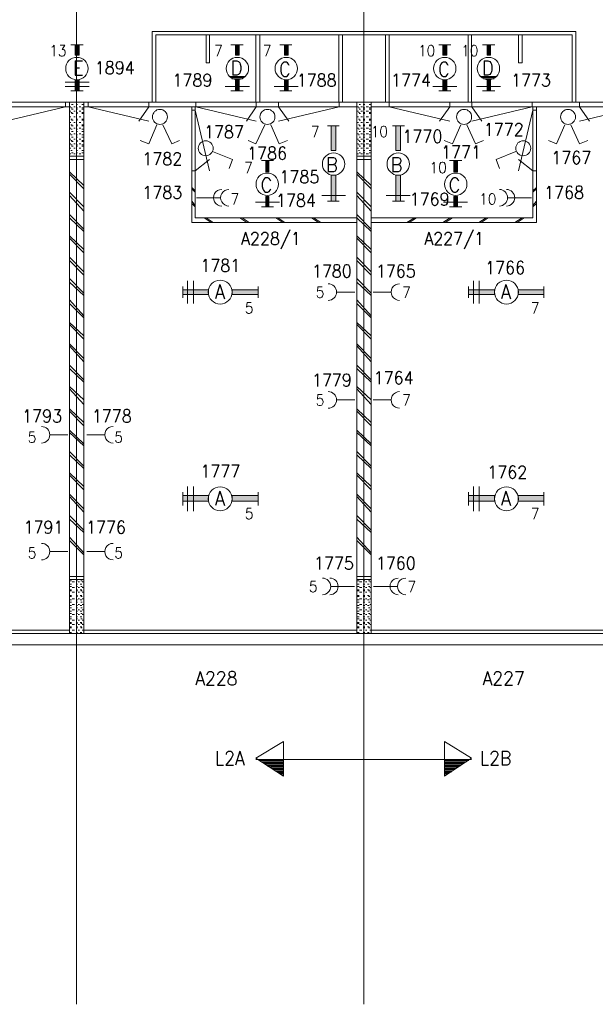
# Model space of a CAD drawing. Header units: metres. Extents: x -167 to -48, y -1901 to -1817.
# Tile 19 of 55: x -124 to -116, y -1865 to -1852. Entities that reach past the tile are written whole.
import ezdxf
from ezdxf.enums import TextEntityAlignment as Align

# ---------------------------------------------------------------- set-up
doc = ezdxf.new("R2010")
doc.units = ezdxf.units.M
doc.header["$MEASUREMENT"] = 0
doc.layers.add('Level 1', color=1, linetype='Continuous', lineweight=0)
doc.styles.add('Style-STANDARD', font='STANDARD.shx')

# ---------------------------------------------------------------- blocks, each defined once
blk = doc.blocks.new('FCAD23')
at = {"layer": 'Level 1', "color": 1, "linetype": 'Continuous', "lineweight": 0}
blk.add_circle((0, 0), 1, dxfattribs=at)
blk = doc.blocks.new('FCAD24')
at = {"layer": 'Level 1', "color": 1, "linetype": 'Continuous', "lineweight": 0}
blk.add_circle((0, 0), 1, dxfattribs=at)
blk = doc.blocks.new('FCAD25')
at = {"layer": 'Level 1', "color": 1, "linetype": 'Continuous', "lineweight": 0}
blk.add_circle((0, 0), 1, dxfattribs=at)
blk = doc.blocks.new('FCAD26')
at = {"layer": 'Level 1', "color": 1, "linetype": 'Continuous', "lineweight": 0}
blk.add_circle((0, 0), 1, dxfattribs=at)

msp = doc.modelspace()

# ---------------------------------------------------------------- linework, layer by layer
at = {"layer": 'Level 1', "color": 11, "linetype": 'Continuous', "lineweight": 0}
for p, q in [((-123.484, -1838.601), (-123.484, -1865.305)), ((-119.488, -1838.601), (-119.488, -1865.305)), ((-153.351, -1852.758), (-53.808, -1852.758)), ((-153.351, -1860.305), (-53.808, -1860.305))]:
    msp.add_line(p, q, dxfattribs=at)
at = {"layer": 'Level 1', "color": 1, "linetype": 'Continuous', "lineweight": 0}
for p, q in [((-119.488, -1840.445), (-119.488, -1861.898)), ((-122.435, -1852.758), (-122.435, -1851.773)), ((-122.435, -1851.773), (-116.54, -1851.773)), ((-122.382, -1852.758), (-122.382, -1851.82)), ((-122.382, -1851.82), (-116.591, -1851.82)), ((-121.683, -1851.82), (-121.683, -1852.211)), ((-121.634, -1852.211), (-121.634, -1851.82)), ((-120.99, -1852.758), (-120.99, -1851.82)), ((-120.937, -1852.758), (-120.937, -1851.82)), ((-119.839, -1852.758), (-119.839, -1851.82)), ((-119.787, -1852.758), (-119.787, -1851.82)), ((-119.187, -1852.758), (-119.187, -1851.82)), ((-119.138, -1852.758), (-119.138, -1851.82)), ((-118.04, -1852.758), (-118.04, -1851.82)), ((-117.992, -1852.758), (-117.992, -1851.82)), ((-117.339, -1852.211), (-117.339, -1851.82)), ((-117.289, -1851.82), (-117.289, -1852.211)), ((-116.591, -1852.758), (-116.591, -1851.82)), ((-116.54, -1852.758), (-116.54, -1851.773)), ((-123.566, -1851.961), (-123.394, -1851.961)), ((-121.168, -1851.961), (-121.339, -1851.961)), ((-120.49, -1851.961), (-120.658, -1851.961)), ((-118.279, -1851.961), (-118.447, -1851.961)), ((-117.668, -1851.961), (-117.839, -1851.961)), ((-121.683, -1852.211), (-121.634, -1852.211)), ((-117.289, -1852.211), (-117.339, -1852.211)), ((-121.138, -1852.399), (-121.363, -1852.399)), ((-121.15, -1852.399), (-121.343, -1852.399)), ((-121.156, -1852.414), (-121.339, -1852.414)), ((-121.179, -1852.43), (-121.328, -1852.43)), ((-121.183, -1852.43), (-121.296, -1852.43)), ((-117.64, -1852.399), (-117.869, -1852.399)), ((-117.648, -1852.399), (-117.849, -1852.399)), ((-117.66, -1852.414), (-117.839, -1852.414)), ((-117.679, -1852.43), (-117.828, -1852.43)), ((-117.691, -1852.43), (-117.798, -1852.43)), ((-123.644, -1852.477), (-123.312, -1852.477)), ((-123.644, -1852.539), (-123.312, -1852.539)), ((-121.082, -1852.539), (-121.418, -1852.539)), ((-120.404, -1852.539), (-120.736, -1852.539)), ((-118.197, -1852.539), (-118.529, -1852.539)), ((-117.589, -1852.539), (-117.921, -1852.539)), ((-123.566, -1852.601), (-123.394, -1852.601)), ((-121.168, -1852.601), (-121.339, -1852.601)), ((-120.49, -1852.601), (-120.658, -1852.601)), ((-118.279, -1852.601), (-118.447, -1852.601)), ((-117.668, -1852.601), (-117.839, -1852.601)), ((-151.554, -1852.758), (-63.644, -1852.758)), ((-127.376, -1852.82), (-123.585, -1852.82)), ((-123.64, -1852.82), (-124.48, -1853.023)), ((-123.64, -1852.758), (-123.64, -1852.82)), ((-123.585, -1860.148), (-123.585, -1852.758)), ((-123.566, -1852.82), (-123.574, -1852.82)), ((-123.544, -1852.836), (-123.566, -1852.836)), ((-123.533, -1852.789), (-123.554, -1852.789)), ((-123.503, -1852.82), (-123.523, -1852.82)), ((-123.472, -1852.789), (-123.492, -1852.789)), ((-123.472, -1852.836), (-123.492, -1852.836)), ((-123.425, -1852.82), (-123.451, -1852.82)), ((-123.394, -1852.789), (-123.414, -1852.789)), ((-123.394, -1852.836), (-123.414, -1852.836)), ((-123.384, -1860.148), (-123.384, -1852.758)), ((-123.384, -1852.82), (-119.585, -1852.82)), ((-123.322, -1852.758), (-123.322, -1852.82)), ((-123.322, -1852.82), (-122.482, -1853.023)), ((-122.482, -1852.82), (-122.621, -1853.023)), ((-122.482, -1852.758), (-122.482, -1852.82)), ((-121.884, -1854.43), (-121.884, -1852.82)), ((-121.835, -1854.367), (-121.835, -1852.82)), ((-121.826, -1852.758), (-121.826, -1852.82)), ((-121.826, -1852.82), (-120.986, -1853.023)), ((-120.986, -1852.82), (-121.124, -1853.023)), ((-120.986, -1852.758), (-120.986, -1852.82)), ((-120.675, -1852.758), (-120.675, -1852.82)), ((-119.835, -1852.82), (-120.675, -1853.023)), ((-120.675, -1852.82), (-120.535, -1853.023)), ((-119.835, -1852.758), (-119.835, -1852.82)), ((-119.585, -1860.148), (-119.585, -1852.758)), ((-119.566, -1852.82), (-119.578, -1852.82)), ((-119.548, -1852.836), (-119.566, -1852.836)), ((-119.537, -1852.789), (-119.554, -1852.789)), ((-119.507, -1852.82), (-119.531, -1852.82)), ((-119.476, -1852.789), (-119.499, -1852.789)), ((-119.476, -1852.836), (-119.499, -1852.836)), ((-119.425, -1852.82), (-119.457, -1852.82)), ((-119.394, -1852.789), (-119.418, -1852.789)), ((-119.394, -1852.836), (-119.418, -1852.836)), ((-119.39, -1860.148), (-119.39, -1852.758)), ((-119.39, -1852.82), (-115.593, -1852.82)), ((-119.138, -1852.758), (-119.138, -1852.82)), ((-119.138, -1852.82), (-118.296, -1853.023)), ((-118.296, -1852.82), (-118.437, -1853.023)), ((-118.296, -1852.758), (-118.296, -1852.82)), ((-117.988, -1852.758), (-117.988, -1852.82)), ((-117.148, -1852.82), (-117.988, -1853.023)), ((-117.988, -1852.82), (-117.847, -1853.023)), ((-117.148, -1852.758), (-117.148, -1852.82)), ((-117.138, -1854.367), (-117.138, -1852.82)), ((-117.089, -1854.43), (-117.089, -1852.82)), ((-116.492, -1852.758), (-116.492, -1852.82)), ((-115.652, -1852.82), (-116.492, -1853.023)), ((-116.492, -1852.82), (-116.351, -1853.023)), ((-123.566, -1852.883), (-123.574, -1852.883)), ((-123.566, -1852.961), (-123.574, -1852.961)), ((-123.544, -1852.898), (-123.566, -1852.898)), ((-123.533, -1852.852), (-123.554, -1852.852)), ((-123.533, -1852.914), (-123.554, -1852.914)), ((-123.503, -1852.883), (-123.523, -1852.883)), ((-123.503, -1852.961), (-123.523, -1852.961)), ((-123.472, -1852.852), (-123.492, -1852.852)), ((-123.472, -1852.898), (-123.492, -1852.898)), ((-123.472, -1852.914), (-123.492, -1852.914)), ((-123.425, -1852.883), (-123.451, -1852.883)), ((-123.425, -1852.961), (-123.451, -1852.961)), ((-123.394, -1852.852), (-123.414, -1852.852)), ((-123.394, -1852.898), (-123.414, -1852.898)), ((-123.394, -1852.914), (-123.414, -1852.914)), ((-121.884, -1852.867), (-121.835, -1852.867)), ((-121.835, -1852.867), (-121.634, -1853.711)), ((-119.566, -1852.883), (-119.578, -1852.883)), ((-119.566, -1852.961), (-119.578, -1852.961)), ((-119.548, -1852.898), (-119.566, -1852.898)), ((-119.537, -1852.852), (-119.554, -1852.852)), ((-119.537, -1852.914), (-119.554, -1852.914)), ((-119.507, -1852.883), (-119.531, -1852.883)), ((-119.507, -1852.961), (-119.531, -1852.961)), ((-119.476, -1852.852), (-119.499, -1852.852)), ((-119.476, -1852.898), (-119.499, -1852.898)), ((-119.476, -1852.914), (-119.499, -1852.914)), ((-119.425, -1852.883), (-119.457, -1852.883)), ((-119.425, -1852.961), (-119.457, -1852.961)), ((-119.394, -1852.852), (-119.418, -1852.852)), ((-119.394, -1852.898), (-119.418, -1852.898)), ((-119.394, -1852.914), (-119.418, -1852.914)), ((-117.138, -1852.867), (-117.337, -1853.711)), ((-117.087, -1852.867), (-117.138, -1852.867)), ((-123.566, -1853.039), (-123.574, -1853.039)), ((-123.566, -1853.117), (-123.574, -1853.117)), ((-123.544, -1852.992), (-123.566, -1852.992)), ((-123.544, -1853.07), (-123.566, -1853.07)), ((-123.533, -1853.008), (-123.554, -1853.008)), ((-123.533, -1853.086), (-123.554, -1853.086)), ((-123.503, -1853.039), (-123.523, -1853.039)), ((-123.503, -1853.117), (-123.523, -1853.117)), ((-123.472, -1852.992), (-123.492, -1852.992)), ((-123.472, -1853.008), (-123.492, -1853.008)), ((-123.472, -1853.07), (-123.492, -1853.07)), ((-123.472, -1853.086), (-123.492, -1853.086)), ((-123.425, -1853.039), (-123.451, -1853.039)), ((-123.425, -1853.117), (-123.451, -1853.117)), ((-123.394, -1852.992), (-123.414, -1852.992)), ((-123.394, -1853.008), (-123.414, -1853.008)), ((-123.394, -1853.07), (-123.414, -1853.07)), ((-123.394, -1853.086), (-123.414, -1853.086)), ((-122.369, -1853.07), (-122.482, -1853.336)), ((-122.283, -1853.07), (-122.162, -1853.336)), ((-120.867, -1853.07), (-120.99, -1853.336)), ((-120.785, -1853.07), (-120.669, -1853.336)), ((-119.996, -1853.086), (-119.832, -1853.086)), ((-119.566, -1853.039), (-119.578, -1853.039)), ((-119.566, -1853.117), (-119.578, -1853.117)), ((-119.548, -1852.992), (-119.566, -1852.992)), ((-119.548, -1853.07), (-119.566, -1853.07)), ((-119.537, -1853.008), (-119.554, -1853.008)), ((-119.537, -1853.086), (-119.554, -1853.086)), ((-119.507, -1853.039), (-119.531, -1853.039)), ((-119.507, -1853.117), (-119.531, -1853.117)), ((-119.476, -1852.992), (-119.499, -1852.992)), ((-119.476, -1853.008), (-119.499, -1853.008)), ((-119.476, -1853.07), (-119.499, -1853.07)), ((-119.476, -1853.086), (-119.499, -1853.086)), ((-119.425, -1853.039), (-119.457, -1853.039)), ((-119.425, -1853.117), (-119.457, -1853.117)), ((-119.394, -1852.992), (-119.418, -1852.992)), ((-119.394, -1853.008), (-119.418, -1853.008)), ((-119.394, -1853.07), (-119.418, -1853.07)), ((-119.394, -1853.086), (-119.418, -1853.086)), ((-119.093, -1853.086), (-118.925, -1853.086)), ((-118.14, -1853.07), (-118.255, -1853.336)), ((-118.058, -1853.07), (-117.935, -1853.336)), ((-116.693, -1853.07), (-116.81, -1853.336)), ((-116.611, -1853.07), (-116.49, -1853.336)), ((-123.566, -1853.195), (-123.574, -1853.195)), ((-123.544, -1853.133), (-123.566, -1853.133)), ((-123.544, -1853.211), (-123.566, -1853.211)), ((-123.533, -1853.164), (-123.554, -1853.164)), ((-123.533, -1853.242), (-123.554, -1853.242)), ((-123.503, -1853.195), (-123.523, -1853.195)), ((-123.472, -1853.133), (-123.492, -1853.133)), ((-123.472, -1853.164), (-123.492, -1853.164)), ((-123.472, -1853.211), (-123.492, -1853.211)), ((-123.472, -1853.242), (-123.492, -1853.242)), ((-123.425, -1853.195), (-123.451, -1853.195)), ((-123.394, -1853.133), (-123.414, -1853.133)), ((-123.394, -1853.164), (-123.414, -1853.164)), ((-123.394, -1853.211), (-123.414, -1853.211)), ((-123.394, -1853.242), (-123.414, -1853.242)), ((-119.566, -1853.195), (-119.578, -1853.195)), ((-119.548, -1853.133), (-119.566, -1853.133)), ((-119.548, -1853.211), (-119.566, -1853.211)), ((-119.537, -1853.164), (-119.554, -1853.164)), ((-119.537, -1853.242), (-119.554, -1853.242)), ((-119.507, -1853.195), (-119.531, -1853.195)), ((-119.476, -1853.133), (-119.499, -1853.133)), ((-119.476, -1853.164), (-119.499, -1853.164)), ((-119.476, -1853.211), (-119.499, -1853.211)), ((-119.476, -1853.242), (-119.499, -1853.242)), ((-119.425, -1853.195), (-119.457, -1853.195)), ((-119.394, -1853.133), (-119.418, -1853.133)), ((-119.394, -1853.164), (-119.418, -1853.164)), ((-119.394, -1853.211), (-119.418, -1853.211)), ((-119.394, -1853.242), (-119.418, -1853.242)), ((-123.566, -1853.273), (-123.574, -1853.273)), ((-123.566, -1853.336), (-123.574, -1853.336)), ((-123.544, -1853.289), (-123.566, -1853.289)), ((-123.544, -1853.352), (-123.566, -1853.352)), ((-123.533, -1853.305), (-123.554, -1853.305)), ((-123.533, -1853.367), (-123.554, -1853.367)), ((-123.503, -1853.273), (-123.523, -1853.273)), ((-123.503, -1853.336), (-123.523, -1853.336)), ((-123.472, -1853.289), (-123.492, -1853.289)), ((-123.472, -1853.305), (-123.492, -1853.305)), ((-123.472, -1853.352), (-123.492, -1853.352)), ((-123.472, -1853.367), (-123.492, -1853.367)), ((-123.425, -1853.273), (-123.451, -1853.273)), ((-123.425, -1853.336), (-123.451, -1853.336)), ((-123.394, -1853.289), (-123.414, -1853.289)), ((-123.394, -1853.305), (-123.414, -1853.305)), ((-123.394, -1853.352), (-123.414, -1853.352)), ((-123.394, -1853.367), (-123.414, -1853.367)), ((-122.482, -1853.336), (-122.599, -1853.289)), ((-122.162, -1853.336), (-122.054, -1853.289)), ((-120.99, -1853.336), (-121.097, -1853.289)), ((-120.669, -1853.336), (-120.55, -1853.289)), ((-119.566, -1853.273), (-119.578, -1853.273)), ((-119.566, -1853.336), (-119.578, -1853.336)), ((-119.548, -1853.289), (-119.566, -1853.289)), ((-119.548, -1853.352), (-119.566, -1853.352)), ((-119.537, -1853.305), (-119.554, -1853.305)), ((-119.537, -1853.367), (-119.554, -1853.367)), ((-119.507, -1853.273), (-119.531, -1853.273)), ((-119.507, -1853.336), (-119.531, -1853.336)), ((-119.476, -1853.289), (-119.499, -1853.289)), ((-119.476, -1853.305), (-119.499, -1853.305)), ((-119.476, -1853.352), (-119.499, -1853.352)), ((-119.476, -1853.367), (-119.499, -1853.367)), ((-119.425, -1853.273), (-119.457, -1853.273)), ((-119.425, -1853.336), (-119.457, -1853.336)), ((-119.394, -1853.289), (-119.418, -1853.289)), ((-119.394, -1853.305), (-119.418, -1853.305)), ((-119.394, -1853.352), (-119.418, -1853.352)), ((-119.394, -1853.367), (-119.418, -1853.367)), ((-118.255, -1853.336), (-118.373, -1853.289)), ((-117.935, -1853.336), (-117.828, -1853.289)), ((-116.81, -1853.336), (-116.923, -1853.289)), ((-116.49, -1853.336), (-116.376, -1853.289)), ((-123.384, -1853.508), (-123.585, -1853.508)), ((-123.566, -1853.398), (-123.574, -1853.398)), ((-123.566, -1853.476), (-123.574, -1853.476)), ((-123.544, -1853.43), (-123.566, -1853.43)), ((-123.544, -1853.508), (-123.566, -1853.508)), ((-123.533, -1853.461), (-123.554, -1853.461)), ((-123.503, -1853.398), (-123.523, -1853.398)), ((-123.503, -1853.476), (-123.523, -1853.476)), ((-123.472, -1853.43), (-123.492, -1853.43)), ((-123.472, -1853.461), (-123.492, -1853.461)), ((-123.472, -1853.508), (-123.492, -1853.508)), ((-123.425, -1853.398), (-123.451, -1853.398)), ((-123.425, -1853.476), (-123.451, -1853.476)), ((-123.394, -1853.43), (-123.414, -1853.43)), ((-123.394, -1853.461), (-123.414, -1853.461)), ((-123.394, -1853.508), (-123.414, -1853.508)), ((-121.593, -1853.445), (-121.316, -1853.555)), ((-119.39, -1853.508), (-119.585, -1853.508)), ((-119.566, -1853.398), (-119.578, -1853.398)), ((-119.566, -1853.476), (-119.578, -1853.476)), ((-119.548, -1853.43), (-119.566, -1853.43)), ((-119.548, -1853.508), (-119.566, -1853.508)), ((-119.537, -1853.461), (-119.554, -1853.461)), ((-119.507, -1853.398), (-119.531, -1853.398)), ((-119.507, -1853.476), (-119.531, -1853.476)), ((-119.476, -1853.43), (-119.499, -1853.43)), ((-119.476, -1853.461), (-119.499, -1853.461)), ((-119.476, -1853.508), (-119.499, -1853.508)), ((-119.425, -1853.398), (-119.457, -1853.398)), ((-119.425, -1853.476), (-119.457, -1853.476)), ((-119.394, -1853.43), (-119.418, -1853.43)), ((-119.394, -1853.461), (-119.418, -1853.461)), ((-119.394, -1853.508), (-119.418, -1853.508)), ((-117.374, -1853.445), (-117.648, -1853.555)), ((-123.384, -1853.555), (-123.585, -1853.555)), ((-121.835, -1853.711), (-121.634, -1853.555)), ((-121.316, -1853.555), (-121.363, -1853.68)), ((-120.748, -1853.57), (-120.915, -1853.57)), ((-119.39, -1853.555), (-119.585, -1853.555)), ((-118.126, -1853.57), (-118.298, -1853.57)), ((-117.648, -1853.555), (-117.605, -1853.68)), ((-117.138, -1853.711), (-117.337, -1853.555)), ((-123.384, -1853.914), (-123.585, -1853.727)), ((-123.384, -1853.961), (-123.585, -1853.758)), ((-121.884, -1853.711), (-121.835, -1853.711)), ((-119.39, -1853.914), (-119.585, -1853.727)), ((-119.39, -1853.961), (-119.585, -1853.758)), ((-117.087, -1853.711), (-117.138, -1853.711)), ((-123.384, -1854.211), (-123.585, -1854.008)), ((-123.384, -1854.273), (-123.585, -1854.055)), ((-121.835, -1853.992), (-121.884, -1853.945)), ((-121.835, -1854.008), (-121.884, -1853.961)), ((-119.746, -1854.055), (-120.076, -1854.055)), ((-119.39, -1854.211), (-119.585, -1854.008)), ((-119.39, -1854.273), (-119.585, -1854.055)), ((-118.845, -1854.055), (-119.179, -1854.055)), ((-117.138, -1853.992), (-117.089, -1853.945)), ((-117.138, -1854.008), (-117.089, -1853.961)), ((-121.835, -1854.195), (-121.884, -1854.133)), ((-121.835, -1854.211), (-121.884, -1854.164)), ((-121.492, -1854.086), (-121.816, -1854.086)), ((-120.665, -1854.148), (-120.996, -1854.148)), ((-120.748, -1854.211), (-120.915, -1854.211)), ((-119.996, -1854.133), (-119.832, -1854.133)), ((-119.093, -1854.133), (-118.925, -1854.133)), ((-118.048, -1854.148), (-118.38, -1854.148)), ((-118.126, -1854.211), (-118.298, -1854.211)), ((-117.484, -1854.086), (-117.16, -1854.086)), ((-117.138, -1854.195), (-117.089, -1854.133)), ((-117.138, -1854.211), (-117.089, -1854.164)), ((-123.384, -1854.523), (-123.585, -1854.32)), ((-119.39, -1854.523), (-119.585, -1854.32)), ((-123.384, -1854.555), (-123.585, -1854.367)), ((-119.585, -1854.43), (-121.884, -1854.43)), ((-119.585, -1854.367), (-121.835, -1854.367)), ((-121.615, -1854.43), (-121.712, -1854.367)), ((-121.585, -1854.43), (-121.683, -1854.367)), ((-121.117, -1854.43), (-121.214, -1854.367)), ((-121.085, -1854.43), (-121.183, -1854.367)), ((-120.617, -1854.43), (-120.714, -1854.367)), ((-120.587, -1854.43), (-120.687, -1854.367)), ((-120.119, -1854.43), (-120.216, -1854.367)), ((-120.087, -1854.43), (-120.189, -1854.367)), ((-119.39, -1854.555), (-119.585, -1854.367)), ((-119.39, -1854.367), (-117.138, -1854.367)), ((-119.39, -1854.43), (-117.089, -1854.43)), ((-118.892, -1854.43), (-118.785, -1854.367)), ((-118.859, -1854.43), (-118.759, -1854.367)), ((-118.392, -1854.43), (-118.287, -1854.367)), ((-118.361, -1854.43), (-118.255, -1854.367)), ((-117.89, -1854.43), (-117.787, -1854.367)), ((-117.857, -1854.43), (-117.761, -1854.367)), ((-117.39, -1854.43), (-117.289, -1854.367)), ((-117.359, -1854.43), (-117.261, -1854.367)), ((-123.384, -1854.805), (-123.585, -1854.617)), ((-119.39, -1854.805), (-119.585, -1854.617)), ((-123.384, -1854.852), (-123.585, -1854.649)), ((-119.39, -1854.852), (-119.585, -1854.649)), ((-123.384, -1855.117), (-123.585, -1854.914)), ((-123.384, -1855.164), (-123.585, -1854.961)), ((-119.39, -1855.117), (-119.585, -1854.914)), ((-119.39, -1855.164), (-119.585, -1854.961)), ((-123.384, -1855.414), (-123.585, -1855.211)), ((-123.384, -1855.445), (-123.585, -1855.258)), ((-121.943, -1855.555), (-121.943, -1855.242)), ((-121.857, -1855.555), (-121.857, -1855.242)), ((-119.39, -1855.414), (-119.585, -1855.211)), ((-119.39, -1855.445), (-119.585, -1855.258)), ((-117.966, -1855.555), (-117.966, -1855.242)), ((-117.884, -1855.555), (-117.884, -1855.242)), ((-122.005, -1855.32), (-122.005, -1855.476)), ((-120.96, -1855.32), (-120.96, -1855.476)), ((-119.615, -1855.398), (-119.861, -1855.398)), ((-119.359, -1855.398), (-119.113, -1855.398)), ((-118.033, -1855.32), (-118.033, -1855.476)), ((-116.986, -1855.32), (-116.986, -1855.476)), ((-123.384, -1855.727), (-123.585, -1855.508)), ((-123.384, -1855.758), (-123.585, -1855.555)), ((-119.39, -1855.727), (-119.585, -1855.508)), ((-119.39, -1855.758), (-119.585, -1855.555)), ((-123.384, -1856.008), (-123.585, -1855.82)), ((-123.384, -1856.055), (-123.585, -1855.851)), ((-119.39, -1856.008), (-119.585, -1855.82)), ((-119.39, -1856.055), (-119.585, -1855.851)), ((-123.384, -1856.32), (-123.585, -1856.117)), ((-119.39, -1856.32), (-119.585, -1856.117)), ((-123.384, -1856.367), (-123.585, -1856.148)), ((-119.39, -1856.367), (-119.585, -1856.148)), ((-123.384, -1856.617), (-123.585, -1856.414)), ((-123.384, -1856.649), (-123.585, -1856.461)), ((-119.39, -1856.617), (-119.585, -1856.414)), ((-119.39, -1856.649), (-119.585, -1856.461)), ((-123.384, -1856.898), (-123.585, -1856.711)), ((-123.384, -1856.961), (-123.585, -1856.742)), ((-119.39, -1856.898), (-119.585, -1856.711)), ((-119.39, -1856.961), (-119.585, -1856.742)), ((-119.615, -1856.898), (-119.861, -1856.898)), ((-119.359, -1856.898), (-119.113, -1856.898)), ((-123.384, -1857.211), (-123.585, -1857.023)), ((-123.384, -1857.258), (-123.585, -1857.055)), ((-119.39, -1857.211), (-119.585, -1857.023)), ((-119.39, -1857.258), (-119.585, -1857.055)), ((-123.384, -1857.508), (-123.585, -1857.32)), ((-123.384, -1857.539), (-123.585, -1857.352)), ((-119.39, -1857.508), (-119.585, -1857.32)), ((-119.39, -1857.539), (-119.585, -1857.352)), ((-123.607, -1857.383), (-123.849, -1857.383)), ((-123.343, -1857.383), (-123.101, -1857.383)), ((-123.384, -1857.82), (-123.585, -1857.617)), ((-119.39, -1857.82), (-119.585, -1857.617)), ((-123.384, -1857.851), (-123.585, -1857.664)), ((-119.39, -1857.851), (-119.585, -1857.664)), ((-123.384, -1858.101), (-123.585, -1857.914)), ((-123.384, -1858.148), (-123.585, -1857.945)), ((-119.39, -1858.101), (-119.585, -1857.914)), ((-119.39, -1858.148), (-119.585, -1857.945)), ((-122.005, -1858.18), (-122.005, -1858.367)), ((-121.943, -1858.445), (-121.943, -1858.101)), ((-121.857, -1858.445), (-121.857, -1858.101)), ((-120.96, -1858.18), (-120.96, -1858.367)), ((-118.033, -1858.18), (-118.033, -1858.367)), ((-117.966, -1858.445), (-117.966, -1858.101)), ((-117.884, -1858.445), (-117.884, -1858.101)), ((-116.986, -1858.18), (-116.986, -1858.367)), ((-123.384, -1858.414), (-123.585, -1858.211)), ((-123.384, -1858.461), (-123.585, -1858.242)), ((-119.39, -1858.414), (-119.585, -1858.211)), ((-119.39, -1858.461), (-119.585, -1858.242)), ((-123.384, -1858.711), (-123.585, -1858.508)), ((-123.384, -1858.742), (-123.585, -1858.555)), ((-119.39, -1858.711), (-119.585, -1858.508)), ((-119.39, -1858.742), (-119.585, -1858.555)), ((-123.384, -1859.023), (-123.585, -1858.805)), ((-123.384, -1859.055), (-123.585, -1858.852)), ((-119.39, -1859.023), (-119.585, -1858.805)), ((-119.39, -1859.055), (-119.585, -1858.852)), ((-123.607, -1859.008), (-123.849, -1859.008)), ((-123.343, -1859.008), (-123.101, -1859.008)), ((-123.585, -1859.352), (-123.384, -1859.352)), ((-123.585, -1859.398), (-123.384, -1859.398)), ((-123.574, -1859.414), (-123.554, -1859.414)), ((-123.492, -1859.414), (-123.472, -1859.414)), ((-123.425, -1859.414), (-123.406, -1859.414)), ((-119.585, -1859.352), (-119.39, -1859.352)), ((-119.585, -1859.398), (-119.39, -1859.398)), ((-119.578, -1859.414), (-119.554, -1859.414)), ((-119.499, -1859.414), (-119.476, -1859.414)), ((-119.425, -1859.414), (-119.406, -1859.414)), ((-123.574, -1859.461), (-123.554, -1859.461)), ((-123.574, -1859.492), (-123.554, -1859.492)), ((-123.574, -1859.539), (-123.554, -1859.539)), ((-123.544, -1859.43), (-123.515, -1859.43)), ((-123.544, -1859.508), (-123.515, -1859.508)), ((-123.492, -1859.461), (-123.472, -1859.461)), ((-123.492, -1859.492), (-123.472, -1859.492)), ((-123.492, -1859.539), (-123.472, -1859.539)), ((-123.462, -1859.43), (-123.445, -1859.43)), ((-123.462, -1859.508), (-123.445, -1859.508)), ((-123.437, -1859.461), (-123.414, -1859.461)), ((-123.437, -1859.539), (-123.414, -1859.539)), ((-123.425, -1859.492), (-123.406, -1859.492)), ((-123.406, -1859.43), (-123.394, -1859.43)), ((-123.406, -1859.508), (-123.394, -1859.508)), ((-119.943, -1859.492), (-119.619, -1859.492)), ((-119.578, -1859.461), (-119.554, -1859.461)), ((-119.578, -1859.492), (-119.554, -1859.492)), ((-119.578, -1859.539), (-119.554, -1859.539)), ((-119.548, -1859.43), (-119.519, -1859.43)), ((-119.548, -1859.508), (-119.519, -1859.508)), ((-119.499, -1859.461), (-119.476, -1859.461)), ((-119.499, -1859.492), (-119.476, -1859.492)), ((-119.499, -1859.539), (-119.476, -1859.539)), ((-119.466, -1859.43), (-119.449, -1859.43)), ((-119.466, -1859.508), (-119.449, -1859.508)), ((-119.437, -1859.461), (-119.418, -1859.461)), ((-119.437, -1859.539), (-119.418, -1859.539)), ((-119.425, -1859.492), (-119.406, -1859.492)), ((-119.406, -1859.43), (-119.394, -1859.43)), ((-119.406, -1859.508), (-119.394, -1859.508)), ((-119.031, -1859.492), (-119.355, -1859.492)), ((-123.574, -1859.555), (-123.554, -1859.555)), ((-123.574, -1859.617), (-123.554, -1859.617)), ((-123.574, -1859.633), (-123.554, -1859.633)), ((-123.574, -1859.68), (-123.554, -1859.68)), ((-123.544, -1859.57), (-123.515, -1859.57)), ((-123.544, -1859.664), (-123.515, -1859.664)), ((-123.492, -1859.555), (-123.472, -1859.555)), ((-123.492, -1859.617), (-123.472, -1859.617)), ((-123.492, -1859.633), (-123.472, -1859.633)), ((-123.492, -1859.68), (-123.472, -1859.68)), ((-123.462, -1859.57), (-123.445, -1859.57)), ((-123.462, -1859.664), (-123.445, -1859.664)), ((-123.437, -1859.617), (-123.414, -1859.617)), ((-123.437, -1859.68), (-123.414, -1859.68)), ((-123.425, -1859.555), (-123.406, -1859.555)), ((-123.425, -1859.633), (-123.406, -1859.633)), ((-123.406, -1859.57), (-123.394, -1859.57)), ((-123.406, -1859.664), (-123.394, -1859.664)), ((-119.578, -1859.555), (-119.554, -1859.555)), ((-119.578, -1859.617), (-119.554, -1859.617)), ((-119.578, -1859.633), (-119.554, -1859.633)), ((-119.578, -1859.68), (-119.554, -1859.68)), ((-119.548, -1859.57), (-119.519, -1859.57)), ((-119.548, -1859.664), (-119.519, -1859.664)), ((-119.499, -1859.555), (-119.476, -1859.555)), ((-119.499, -1859.617), (-119.476, -1859.617)), ((-119.499, -1859.633), (-119.476, -1859.633)), ((-119.499, -1859.68), (-119.476, -1859.68)), ((-119.466, -1859.57), (-119.449, -1859.57)), ((-119.466, -1859.664), (-119.449, -1859.664)), ((-119.437, -1859.617), (-119.418, -1859.617)), ((-119.437, -1859.68), (-119.418, -1859.68)), ((-119.425, -1859.555), (-119.406, -1859.555)), ((-119.425, -1859.633), (-119.406, -1859.633)), ((-119.406, -1859.57), (-119.394, -1859.57)), ((-119.406, -1859.664), (-119.394, -1859.664)), ((-123.574, -1859.711), (-123.554, -1859.711)), ((-123.574, -1859.758), (-123.554, -1859.758)), ((-123.574, -1859.789), (-123.554, -1859.789)), ((-123.544, -1859.742), (-123.515, -1859.742)), ((-123.544, -1859.82), (-123.515, -1859.82)), ((-123.492, -1859.711), (-123.472, -1859.711)), ((-123.492, -1859.758), (-123.472, -1859.758)), ((-123.492, -1859.789), (-123.472, -1859.789)), ((-123.462, -1859.742), (-123.445, -1859.742)), ((-123.462, -1859.82), (-123.445, -1859.82)), ((-123.437, -1859.758), (-123.414, -1859.758)), ((-123.425, -1859.711), (-123.406, -1859.711)), ((-123.425, -1859.789), (-123.406, -1859.789)), ((-123.406, -1859.742), (-123.394, -1859.742)), ((-123.406, -1859.82), (-123.394, -1859.82)), ((-119.578, -1859.711), (-119.554, -1859.711)), ((-119.578, -1859.758), (-119.554, -1859.758)), ((-119.578, -1859.789), (-119.554, -1859.789)), ((-119.548, -1859.742), (-119.519, -1859.742)), ((-119.548, -1859.82), (-119.519, -1859.82)), ((-119.499, -1859.711), (-119.476, -1859.711)), ((-119.499, -1859.758), (-119.476, -1859.758)), ((-119.499, -1859.789), (-119.476, -1859.789)), ((-119.466, -1859.742), (-119.449, -1859.742)), ((-119.466, -1859.82), (-119.449, -1859.82)), ((-119.437, -1859.758), (-119.418, -1859.758)), ((-119.425, -1859.711), (-119.406, -1859.711)), ((-119.425, -1859.789), (-119.406, -1859.789)), ((-119.406, -1859.742), (-119.394, -1859.742)), ((-119.406, -1859.82), (-119.394, -1859.82)), ((-123.574, -1859.836), (-123.554, -1859.836)), ((-123.574, -1859.867), (-123.554, -1859.867)), ((-123.574, -1859.914), (-123.554, -1859.914)), ((-123.574, -1859.945), (-123.554, -1859.945)), ((-123.544, -1859.883), (-123.515, -1859.883)), ((-123.544, -1859.961), (-123.515, -1859.961)), ((-123.492, -1859.836), (-123.472, -1859.836)), ((-123.492, -1859.867), (-123.472, -1859.867)), ((-123.492, -1859.914), (-123.472, -1859.914)), ((-123.492, -1859.945), (-123.472, -1859.945)), ((-123.462, -1859.883), (-123.445, -1859.883)), ((-123.462, -1859.961), (-123.445, -1859.961)), ((-123.437, -1859.836), (-123.414, -1859.836)), ((-123.437, -1859.914), (-123.414, -1859.914)), ((-123.425, -1859.867), (-123.406, -1859.867)), ((-123.425, -1859.945), (-123.406, -1859.945)), ((-123.406, -1859.883), (-123.394, -1859.883)), ((-123.406, -1859.961), (-123.394, -1859.961)), ((-119.578, -1859.836), (-119.554, -1859.836)), ((-119.578, -1859.867), (-119.554, -1859.867)), ((-119.578, -1859.914), (-119.554, -1859.914)), ((-119.578, -1859.945), (-119.554, -1859.945)), ((-119.548, -1859.883), (-119.519, -1859.883)), ((-119.548, -1859.961), (-119.519, -1859.961)), ((-119.499, -1859.836), (-119.476, -1859.836)), ((-119.499, -1859.867), (-119.476, -1859.867)), ((-119.499, -1859.914), (-119.476, -1859.914)), ((-119.499, -1859.945), (-119.476, -1859.945)), ((-119.466, -1859.883), (-119.449, -1859.883)), ((-119.466, -1859.961), (-119.449, -1859.961)), ((-119.437, -1859.836), (-119.418, -1859.836)), ((-119.437, -1859.914), (-119.418, -1859.914)), ((-119.425, -1859.867), (-119.406, -1859.867)), ((-119.425, -1859.945), (-119.406, -1859.945)), ((-119.406, -1859.883), (-119.394, -1859.883)), ((-119.406, -1859.961), (-119.394, -1859.961)), ((-127.376, -1860.101), (-123.585, -1860.101)), ((-123.574, -1859.992), (-123.554, -1859.992)), ((-123.574, -1860.008), (-123.554, -1860.008)), ((-123.574, -1860.055), (-123.554, -1860.055)), ((-123.574, -1860.07), (-123.554, -1860.07)), ((-123.544, -1860.023), (-123.515, -1860.023)), ((-123.544, -1860.101), (-123.515, -1860.101)), ((-123.492, -1859.992), (-123.472, -1859.992)), ((-123.492, -1860.008), (-123.472, -1860.008)), ((-123.492, -1860.055), (-123.472, -1860.055)), ((-123.492, -1860.07), (-123.472, -1860.07)), ((-123.462, -1860.023), (-123.445, -1860.023)), ((-123.462, -1860.101), (-123.445, -1860.101)), ((-123.437, -1859.992), (-123.414, -1859.992)), ((-123.437, -1860.055), (-123.414, -1860.055)), ((-123.425, -1860.008), (-123.406, -1860.008)), ((-123.425, -1860.07), (-123.406, -1860.07)), ((-123.406, -1860.023), (-123.394, -1860.023)), ((-123.406, -1860.101), (-123.394, -1860.101)), ((-123.384, -1860.101), (-119.585, -1860.101)), ((-119.578, -1859.992), (-119.554, -1859.992)), ((-119.578, -1860.008), (-119.554, -1860.008)), ((-119.578, -1860.055), (-119.554, -1860.055)), ((-119.578, -1860.07), (-119.554, -1860.07)), ((-119.548, -1860.023), (-119.519, -1860.023)), ((-119.548, -1860.101), (-119.519, -1860.101)), ((-119.499, -1859.992), (-119.476, -1859.992)), ((-119.499, -1860.008), (-119.476, -1860.008)), ((-119.499, -1860.055), (-119.476, -1860.055)), ((-119.499, -1860.07), (-119.476, -1860.07)), ((-119.466, -1860.023), (-119.449, -1860.023)), ((-119.466, -1860.101), (-119.449, -1860.101)), ((-119.437, -1859.992), (-119.418, -1859.992)), ((-119.437, -1860.055), (-119.418, -1860.055)), ((-119.425, -1860.008), (-119.406, -1860.008)), ((-119.425, -1860.07), (-119.406, -1860.07)), ((-119.406, -1860.023), (-119.394, -1860.023)), ((-119.406, -1860.101), (-119.394, -1860.101)), ((-119.39, -1860.101), (-115.593, -1860.101)), ((-147.548, -1860.148), (-91.416, -1860.148)), ((-123.574, -1860.133), (-123.554, -1860.133)), ((-123.492, -1860.133), (-123.472, -1860.133)), ((-123.437, -1860.133), (-123.414, -1860.133)), ((-119.578, -1860.133), (-119.554, -1860.133)), ((-119.499, -1860.133), (-119.476, -1860.133)), ((-119.437, -1860.133), (-119.418, -1860.133)), ((-147.701, -1860.305), (-91.267, -1860.305)), ((-120.99, -1861.883), (-120.607, -1861.648)), ((-120.607, -1861.648), (-120.607, -1861.883)), ((-117.992, -1861.883), (-118.369, -1861.648)), ((-118.369, -1861.648), (-118.369, -1861.883)), ((-120.99, -1861.883), (-120.607, -1862.133)), ((-120.607, -1861.883), (-120.607, -1862.133)), ((-118.369, -1861.883), (-118.369, -1862.133)), ((-117.992, -1861.883), (-118.369, -1862.133)), ((-120.99, -1861.898), (-117.992, -1861.898)), ((-120.957, -1861.898), (-120.607, -1861.898)), ((-120.945, -1861.914), (-120.607, -1861.914)), ((-120.937, -1861.914), (-120.607, -1861.914)), ((-120.915, -1861.93), (-120.607, -1861.93)), ((-120.896, -1861.93), (-120.607, -1861.93)), ((-120.888, -1861.945), (-120.607, -1861.945)), ((-120.863, -1861.961), (-120.607, -1861.961)), ((-120.855, -1861.961), (-120.607, -1861.961)), ((-120.837, -1861.977), (-120.607, -1861.977)), ((-120.83, -1861.992), (-120.607, -1861.992)), ((-120.81, -1861.992), (-120.607, -1861.992)), ((-120.785, -1862.008), (-120.607, -1862.008)), ((-120.777, -1862.008), (-120.607, -1862.008)), ((-118.017, -1861.898), (-118.369, -1861.898)), ((-118.029, -1861.914), (-118.369, -1861.914)), ((-118.04, -1861.914), (-118.369, -1861.914)), ((-118.062, -1861.93), (-118.369, -1861.93)), ((-118.08, -1861.93), (-118.369, -1861.93)), ((-118.091, -1861.945), (-118.369, -1861.945)), ((-118.107, -1861.961), (-118.369, -1861.961)), ((-118.119, -1861.961), (-118.369, -1861.961)), ((-118.14, -1861.977), (-118.369, -1861.977)), ((-118.152, -1861.992), (-118.369, -1861.992)), ((-118.169, -1861.992), (-118.369, -1861.992)), ((-118.189, -1862.008), (-118.369, -1862.008)), ((-118.201, -1862.008), (-118.369, -1862.008)), ((-120.765, -1862.023), (-120.607, -1862.023)), ((-120.748, -1862.039), (-120.607, -1862.039)), ((-120.736, -1862.039), (-120.607, -1862.039)), ((-120.714, -1862.055), (-120.607, -1862.055)), ((-120.703, -1862.07), (-120.607, -1862.07)), ((-120.687, -1862.07), (-120.607, -1862.07)), ((-120.677, -1862.086), (-120.607, -1862.086)), ((-120.658, -1862.101), (-120.607, -1862.101)), ((-120.65, -1862.101), (-120.607, -1862.101)), ((-120.624, -1862.117), (-120.607, -1862.117)), ((-120.617, -1862.117), (-120.607, -1862.117)), ((-118.209, -1862.023), (-118.369, -1862.023)), ((-118.232, -1862.039), (-118.369, -1862.039)), ((-118.24, -1862.039), (-118.369, -1862.039)), ((-118.255, -1862.055), (-118.369, -1862.055)), ((-118.267, -1862.07), (-118.369, -1862.07)), ((-118.287, -1862.07), (-118.369, -1862.07)), ((-118.298, -1862.086), (-118.369, -1862.086)), ((-118.318, -1862.101), (-118.369, -1862.101)), ((-118.33, -1862.101), (-118.369, -1862.101)), ((-118.349, -1862.117), (-118.369, -1862.117)), ((-118.361, -1862.117), (-118.369, -1862.117))]:
    msp.add_line(p, q, dxfattribs=at)
for centre, radius in [((-123.48, -1852.289), 0.156), ((-121.249, -1852.289), 0.156), ((-120.568, -1852.289), 0.156), ((-118.365, -1852.289), 0.156), ((-117.757, -1852.289), 0.156), ((-122.326, -1852.961), 0.104), ((-120.83, -1852.961), 0.104), ((-118.095, -1852.961), 0.104), ((-116.65, -1852.961), 0.104), ((-121.689, -1853.398), 0.104), ((-117.273, -1853.398), 0.104), ((-119.91, -1853.617), 0.156), ((-119.011, -1853.617), 0.156), ((-120.833, -1853.898), 0.156), ((-118.212, -1853.898), 0.156)]:
    msp.add_circle(centre, radius, dxfattribs=at)
for centre, start, end in [((-121.466, -1854.086), 90, 270.0002), ((-121.367, -1854.086), 90, 270.0002), ((-117.605, -1854.086), 270.0001, 90), ((-117.507, -1854.086), 270.0001, 90), ((-119.984, -1855.398), 270.0001, 90), ((-118.994, -1855.398), 90, 270.0001), ((-119.984, -1856.898), 270.0001, 90), ((-118.994, -1856.898), 90, 270.0001), ((-123.972, -1857.383), 270.0001, 90), ((-122.978, -1857.383), 90, 270.0001), ((-123.972, -1859.008), 270.0001, 90), ((-122.978, -1859.008), 90, 270.0001), ((-120.066, -1859.492), 270.0001, 90), ((-119.962, -1859.492), 270.0001, 90), ((-119.011, -1859.492), 90, 270.0002), ((-118.908, -1859.492), 90, 270.0002)]:
    msp.add_arc(centre, 0.115, start, end, dxfattribs=at)
for points in [[(-123.451, -1852.101), (-123.503, -1852.101), (-123.451, -1851.961), (-123.503, -1851.961)], [(-123.451, -1852.601), (-123.503, -1852.601), (-123.451, -1852.445), (-123.503, -1852.445)], [(-119.88, -1853.773), (-119.88, -1854.133), (-119.943, -1853.773), (-119.943, -1854.133)], [(-118.982, -1853.773), (-118.982, -1854.133), (-119.046, -1853.773), (-119.046, -1854.133)], [(-121.652, -1855.43), (-122.005, -1855.43), (-121.652, -1855.367), (-122.005, -1855.367)], [(-117.675, -1855.43), (-118.033, -1855.43), (-117.675, -1855.367), (-118.033, -1855.367)], [(-121.652, -1858.305), (-122.005, -1858.305), (-121.652, -1858.227), (-122.005, -1858.227)], [(-117.675, -1858.305), (-118.033, -1858.305), (-117.675, -1858.227), (-118.033, -1858.227)]]:
    msp.add_solid(points, dxfattribs=at)
at = {"layer": 'Level 1', "color": 1, "linetype": 'Continuous', "lineweight": 0, "extrusion": (0, 0, -1)}
for points in [[(121.277, -1852.101), (121.226, -1852.101), (121.277, -1851.961), (121.226, -1851.961)], [(120.595, -1852.101), (120.543, -1852.101), (120.595, -1851.961), (120.543, -1851.961)], [(118.392, -1852.101), (118.337, -1852.101), (118.392, -1851.961), (118.337, -1851.961)], [(117.775, -1852.101), (117.73, -1852.101), (117.775, -1851.961), (117.73, -1851.961)], [(121.277, -1852.601), (121.226, -1852.601), (121.277, -1852.445), (121.226, -1852.445)], [(120.595, -1852.601), (120.543, -1852.601), (120.595, -1852.445), (120.543, -1852.445)], [(118.392, -1852.601), (118.337, -1852.601), (118.392, -1852.445), (118.337, -1852.445)], [(117.775, -1852.601), (117.73, -1852.601), (117.775, -1852.445), (117.73, -1852.445)], [(119.943, -1853.43), (119.943, -1853.086), (119.88, -1853.43), (119.88, -1853.086)], [(119.046, -1853.43), (119.046, -1853.086), (118.982, -1853.43), (118.982, -1853.086)], [(120.855, -1853.727), (120.81, -1853.727), (120.855, -1853.57), (120.81, -1853.57)], [(118.24, -1853.727), (118.189, -1853.727), (118.24, -1853.57), (118.189, -1853.57)], [(120.855, -1854.211), (120.81, -1854.211), (120.855, -1854.07), (120.81, -1854.07)], [(118.24, -1854.211), (118.189, -1854.211), (118.24, -1854.07), (118.189, -1854.07)], [(121.32, -1855.367), (120.96, -1855.367), (121.32, -1855.43), (120.96, -1855.43)], [(117.343, -1855.367), (116.986, -1855.367), (117.343, -1855.43), (116.986, -1855.43)], [(121.32, -1858.227), (120.96, -1858.227), (121.32, -1858.305), (120.96, -1858.305)], [(117.343, -1858.227), (116.986, -1858.227), (117.343, -1858.305), (116.986, -1858.305)]]:
    msp.add_solid(points, dxfattribs=at)
at = {"layer": 'Level 1', "color": 1, "linetype": 'Continuous', "lineweight": 0}
for points in [[(-123.451, -1852.101), (-123.503, -1852.101), (-123.503, -1851.961), (-123.451, -1851.961)], [(-121.277, -1852.101), (-121.226, -1852.101), (-121.226, -1851.961), (-121.277, -1851.961)], [(-120.595, -1852.101), (-120.543, -1852.101), (-120.543, -1851.961), (-120.595, -1851.961)], [(-118.392, -1852.101), (-118.337, -1852.101), (-118.337, -1851.961), (-118.392, -1851.961)], [(-117.775, -1852.101), (-117.73, -1852.101), (-117.73, -1851.961), (-117.775, -1851.961)], [(-123.451, -1852.601), (-123.503, -1852.601), (-123.503, -1852.445), (-123.451, -1852.445)], [(-121.277, -1852.601), (-121.226, -1852.601), (-121.226, -1852.445), (-121.277, -1852.445)], [(-120.595, -1852.601), (-120.543, -1852.601), (-120.543, -1852.445), (-120.595, -1852.445)], [(-118.392, -1852.601), (-118.337, -1852.601), (-118.337, -1852.445), (-118.392, -1852.445)], [(-117.775, -1852.601), (-117.73, -1852.601), (-117.73, -1852.445), (-117.775, -1852.445)], [(-119.943, -1853.43), (-119.943, -1853.086), (-119.88, -1853.086), (-119.88, -1853.43)], [(-119.046, -1853.43), (-119.046, -1853.086), (-118.982, -1853.086), (-118.982, -1853.43)], [(-120.855, -1853.727), (-120.81, -1853.727), (-120.81, -1853.57), (-120.855, -1853.57)], [(-118.24, -1853.727), (-118.189, -1853.727), (-118.189, -1853.57), (-118.24, -1853.57)], [(-119.88, -1853.773), (-119.88, -1854.133), (-119.943, -1854.133), (-119.943, -1853.773)], [(-118.982, -1853.773), (-118.982, -1854.133), (-119.046, -1854.133), (-119.046, -1853.773)], [(-120.855, -1854.211), (-120.81, -1854.211), (-120.81, -1854.07), (-120.855, -1854.07)], [(-118.24, -1854.211), (-118.189, -1854.211), (-118.189, -1854.07), (-118.24, -1854.07)], [(-121.652, -1855.43), (-122.005, -1855.43), (-122.005, -1855.367), (-121.652, -1855.367)], [(-121.32, -1855.367), (-120.96, -1855.367), (-120.96, -1855.43), (-121.32, -1855.43)], [(-117.675, -1855.43), (-118.033, -1855.43), (-118.033, -1855.367), (-117.675, -1855.367)], [(-117.343, -1855.367), (-116.986, -1855.367), (-116.986, -1855.43), (-117.343, -1855.43)], [(-121.652, -1858.305), (-122.005, -1858.305), (-122.005, -1858.227), (-121.652, -1858.227)], [(-121.32, -1858.227), (-120.96, -1858.227), (-120.96, -1858.305), (-121.32, -1858.305)], [(-117.675, -1858.305), (-118.033, -1858.305), (-118.033, -1858.227), (-117.675, -1858.227)], [(-117.343, -1858.227), (-116.986, -1858.227), (-116.986, -1858.305), (-117.343, -1858.305)]]:
    msp.add_3dface(points, dxfattribs=at)

# ---------------------------------------------------------------- block references
at = {"layer": 'Level 1', "color": 1, "linetype": 'Continuous', "lineweight": 0, "xscale": 0.1663, "yscale": 0.1663}
for name, p in [('FCAD23', (-121.488, -1855.398)), ('FCAD24', (-117.507, -1855.398)), ('FCAD25', (-121.488, -1858.273)), ('FCAD26', (-117.507, -1858.273))]:
    msp.add_blockref(name, p, dxfattribs=at)

# ---------------------------------------------------------------- texts
at = {"layer": 'Level 1', "color": 1, "linetype": 'Continuous', "lineweight": 0, "style": 'Style-STANDARD'}
for s, height, p in [('13', 0.1523, (-123.745, -1852.117)), ('7', 0.152, (-121.513, -1852.117)), ('7', 0.152, (-120.835, -1852.117)), ('10', 0.1523, (-118.616, -1852.117)), ('10', 0.1523, (-118.016, -1852.117)), ('1894', 0.1777, (-122.954, -1852.367)), ('1789', 0.1777, (-121.874, -1852.539)), ('1788', 0.1777, (-120.146, -1852.539)), ('1774', 0.1777, (-118.835, -1852.539)), ('1773', 0.1777, (-117.165, -1852.539)), ('1787', 0.1777, (-121.435, -1853.258)), ('7', 0.152, (-120.165, -1853.242)), ('10', 0.1523, (-119.274, -1853.242)), ('1772', 0.1777, (-117.544, -1853.226)), ('1770', 0.1777, (-118.675, -1853.32)), ('1786', 0.1777, (-120.836, -1853.555)), ('1771', 0.1777, (-118.137, -1853.539)), ('1782', 0.1777, (-122.294, -1853.633)), ('1767', 0.1777, (-116.605, -1853.617)), ('7', 0.152, (-121.093, -1853.742)), ('10', 0.1523, (-118.456, -1853.742)), ('1785', 0.1777, (-120.386, -1853.883)), ('1783', 0.1777, (-122.294, -1854.101)), ('1768', 0.1777, (-116.705, -1854.101)), ('7', 0.152, (-121.282, -1854.18)), ('1784', 0.1777, (-120.435, -1854.211)), ('1769', 0.1777, (-118.576, -1854.195)), ('10', 0.1523, (-117.766, -1854.18)), ('A228/1', 0.1777, (-120.783, -1854.742)), ('A227/1', 0.1777, (-118.234, -1854.742)), ('1781', 0.1777, (-121.486, -1855.117)), ('1780', 0.1777, (-119.935, -1855.195)), ('1765', 0.1777, (-119.045, -1855.195)), ('1766', 0.1777, (-117.526, -1855.148)), ('5', 0.152, (-120.099, -1855.476)), ('7', 0.152, (-118.897, -1855.476)), ('5', 0.152, (-121.085, -1855.695)), ('7', 0.152, (-117.108, -1855.695)), ('1779', 0.1777, (-119.935, -1856.711)), ('1764', 0.1777, (-119.076, -1856.68)), ('5', 0.152, (-120.099, -1856.976)), ('7', 0.152, (-118.897, -1856.976)), ('1793', 0.1777, (-123.964, -1857.211)), ('1778', 0.1777, (-122.995, -1857.211)), ('5', 0.152, (-124.104, -1857.492)), ('5', 0.152, (-122.901, -1857.492)), ('1777', 0.1777, (-121.486, -1857.977)), ('1762', 0.1777, (-117.496, -1857.992)), ('5', 0.152, (-121.085, -1858.555)), ('7', 0.152, (-117.108, -1858.555)), ('1791', 0.1777, (-123.945, -1858.758)), ('1776', 0.1777, (-123.076, -1858.758)), ('5', 0.152, (-124.104, -1859.102)), ('5', 0.152, (-122.901, -1859.102)), ('1775', 0.1777, (-119.906, -1859.258)), ('1760', 0.1777, (-119.045, -1859.258)), ('5', 0.152, (-120.194, -1859.57)), ('7', 0.152, (-118.823, -1859.57)), ('A228', 0.1933, (-121.541, -1860.867)), ('A227', 0.1933, (-117.545, -1860.867)), ('L2A', 0.1933, (-121.353, -1861.977)), ('L2B', 0.1933, (-117.657, -1861.977))]:
    msp.add_text(s, height=height, dxfattribs=at).set_placement(p, align=Align.CENTER)
msp.add_text('E', height=0.201, dxfattribs=at).set_placement((-123.537, -1852.383))
for s, p in [('D', (-121.177, -1852.383)), ('C', (-120.504, -1852.399)), ('C', (-118.293, -1852.399)), ('D', (-117.685, -1852.383)), ('B', (-119.851, -1853.727)), ('B', (-118.951, -1853.727)), ('C', (-120.761, -1854.008)), ('C', (-118.146, -1854.008)), ('A', (-121.42, -1855.492)), ('A', (-117.443, -1855.492)), ('A', (-121.42, -1858.367)), ('A', (-117.443, -1858.367))]:
    msp.add_text(s, height=0.201, dxfattribs=at).set_placement(p, align=Align.RIGHT)

doc.saveas('drawing.dxf')
